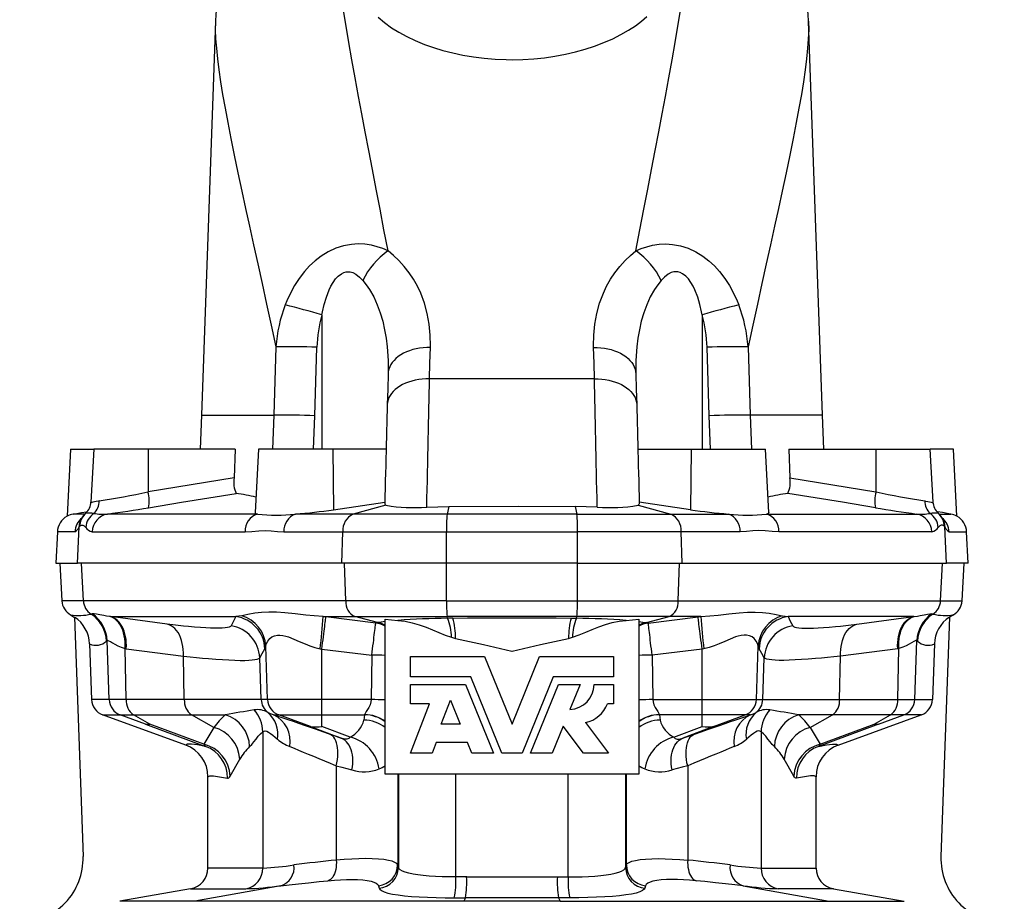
# Model space of a CAD drawing. Extents: x -4 to 1411, y -90 to 1805.
# Tile 4 of 9: x 84 to 317, y 888 to 1097. Entities that reach past the tile are written whole.
import ezdxf

# ---------------------------------------------------------------- set-up
doc = ezdxf.new("R2010")
doc.units = 0
doc.layers.get('0').update_dxf_attribs({"linetype": 'CONTINUOUS'})

msp = doc.modelspace()

# ---------------------------------------------------------------- linework, layer by layer
at = {"color": 7, "linetype": 'CONTINUOUS'}
for p, q in [((130.4, 1096.38), (127.15, 1003.09)), ((274.09, 1003.09), (270.83, 1096.38)), ((155.62, 1026.86), (155.62, 995.09)), ((245.62, 1026.86), (245.62, 995.09)), ((144.73, 1019.29), (144.25, 1003.09)), ((153.97, 1002.96), (154.45, 1019.2)), ((247.27, 1002.96), (246.79, 1019.2)), ((256.51, 1019.29), (256.99, 1003.09)), ((220.14, 1011.71), (181.1, 1011.71)), ((127.15, 1003.09), (126.8, 995.09)), ((127.15, 1003.09), (144.25, 1003.09)), ((144.25, 1003.09), (144.25, 1003.09)), ((153.67, 995.09), (153.97, 1002.96)), ((247.57, 995.09), (247.27, 1002.96)), ((256.99, 1003.09), (256.99, 1003.09)), ((274.09, 1003.09), (256.99, 1003.09)), ((274.44, 995.09), (274.09, 1003.09)), ((96.12, 995.09), (95.29, 979.2)), ((96.12, 995.09), (101.62, 995.09)), ((101.62, 995.09), (100.96, 982.55)), ((114.53, 995.09), (101.62, 995.09)), ((114.53, 995.09), (114.46, 984.93)), ((135.1, 995.09), (114.53, 995.09)), ((135.1, 995.09), (134.85, 988.26)), ((140.62, 995.09), (139.83, 980.08)), ((158.22, 995.09), (140.62, 995.09)), ((170.83, 995.09), (158.22, 995.09)), ((158.22, 995.09), (158.35, 980.73)), ((230.41, 995.09), (243.01, 995.09)), ((243.01, 995.09), (242.88, 980.73)), ((243.01, 995.09), (260.62, 995.09)), ((261.41, 980.08), (260.62, 995.09)), ((266.14, 995.09), (266.39, 988.26)), ((266.14, 995.09), (286.71, 995.09)), ((286.71, 995.09), (299.62, 995.09)), ((286.71, 995.09), (286.78, 984.93)), ((300.28, 982.55), (299.62, 995.09)), ((305.12, 995.09), (299.62, 995.09)), ((305.95, 979.2), (305.12, 995.09)), ((134.85, 988.26), (114.46, 984.93)), ((266.39, 988.26), (286.78, 984.93)), ((158.35, 980.73), (170.5, 982.49)), ((170.79, 981.79), (163.03, 979.71)), ((180.44, 981.37), (185.64, 981.5)), ((185.64, 981.5), (185.25, 979.71)), ((220.8, 981.37), (215.6, 981.5)), ((215.6, 981.5), (215.99, 979.71)), ((230.45, 981.79), (238.21, 979.71)), ((242.88, 980.73), (230.74, 982.49)), ((99.51, 979.71), (96.75, 979.71)), ((99.51, 979.69), (99.54, 979.72)), ((140.34, 979.71), (104.85, 979.71)), ((163.03, 979.71), (149.35, 979.71)), ((185.25, 979.71), (163.03, 979.71)), ((215.99, 979.71), (185.25, 979.71)), ((215.99, 979.71), (238.21, 979.71)), ((238.21, 979.71), (251.89, 979.71)), ((260.9, 979.71), (296.39, 979.71)), ((301.73, 979.69), (301.7, 979.72)), ((301.73, 979.71), (304.49, 979.71)), ((97.74, 968.09), (98.19, 976.68)), ((98.1, 976.56), (98.19, 976.68)), ((98.19, 976.68), (98.3, 976.81)), ((303.05, 976.68), (302.94, 976.81)), ((303.5, 968.09), (303.05, 976.68)), ((303.14, 976.56), (303.05, 976.68)), ((93.01, 975.51), (92.62, 968.09)), ((97.16, 975.51), (93.01, 975.51)), ((101.23, 975.51), (137.44, 975.51)), ((146.63, 975.51), (160.58, 975.51)), ((160.33, 968.09), (160.58, 975.51)), ((160.58, 975.51), (185.11, 975.51)), ((185.09, 968.09), (185.11, 975.51)), ((185.11, 975.51), (216.13, 975.51)), ((216.15, 968.09), (216.13, 975.51)), ((240.65, 975.51), (216.13, 975.51)), ((240.91, 968.09), (240.65, 975.51)), ((254.61, 975.51), (240.65, 975.51)), ((300.01, 975.51), (263.8, 975.51)), ((304.08, 975.51), (308.23, 975.51)), ((308.62, 968.09), (308.23, 975.51)), ((92.62, 968.09), (97.74, 968.09)), ((93.6, 968.09), (94.07, 959.15)), ((160.33, 968.09), (97.74, 968.09)), ((99.18, 959.15), (98.71, 968.09)), ((185.09, 968.09), (160.33, 968.09)), ((161.27, 959.15), (160.97, 968.09)), ((216.15, 968.09), (185.09, 968.09)), ((185.13, 959.15), (185.11, 968.09)), ((216.11, 959.15), (216.13, 968.09)), ((216.15, 968.09), (240.91, 968.09)), ((239.96, 959.15), (240.27, 968.09)), ((240.91, 968.09), (303.5, 968.09)), ((302.06, 959.15), (302.52, 968.09)), ((308.62, 968.09), (303.5, 968.09)), ((307.17, 959.15), (307.64, 968.09)), ((99.18, 959.15), (94.07, 959.15)), ((161.27, 959.15), (99.18, 959.15)), ((185.13, 959.15), (161.27, 959.15)), ((185.13, 959.15), (216.11, 959.15)), ((216.11, 959.15), (239.96, 959.15)), ((239.96, 959.15), (302.06, 959.15)), ((302.06, 959.15), (307.17, 959.15)), ((96.14, 955.85), (97.09, 955.24)), ((136.64, 955.63), (135.28, 955.42)), ((264.6, 955.63), (265.96, 955.42)), ((305.09, 955.85), (304.14, 955.24)), ((97.09, 955.32), (99.07, 898.61)), ((105.54, 955.42), (105.4, 955.44)), ((105.54, 955.42), (135.28, 955.42)), ((155.89, 955.42), (163.44, 955.42)), ((156.59, 955.34), (155.89, 955.42)), ((168.37, 953.91), (156.59, 955.34)), ((163.44, 955.42), (185.26, 955.42)), ((168.79, 953.99), (163.44, 955.42)), ((168.79, 953.99), (168.37, 953.91)), ((170.62, 954.79), (173.61, 954.54)), ((170.62, 918.09), (170.62, 954.79)), ((215.98, 955.42), (185.26, 955.42)), ((185.34, 955.05), (185.26, 955.42)), ((186.64, 955.07), (185.34, 955.05)), ((214.6, 955.07), (215.9, 955.05)), ((215.9, 955.05), (215.98, 955.42)), ((237.79, 955.42), (215.98, 955.42)), ((227.63, 954.54), (230.62, 954.79)), ((230.62, 954.79), (230.62, 918.09)), ((232.45, 953.99), (237.79, 955.42)), ((232.45, 953.99), (232.86, 953.91)), ((232.86, 953.91), (244.65, 955.34)), ((245.35, 955.42), (237.79, 955.42)), ((244.65, 955.34), (245.35, 955.42)), ((295.7, 955.42), (265.96, 955.42)), ((295.7, 955.42), (295.84, 955.44)), ((304.15, 955.32), (302.16, 898.61)), ((100.63, 948.95), (101.09, 935.79)), ((105.26, 935.79), (104.78, 949.74)), ((186.3, 950.52), (187.24, 950.28)), ((214, 950.28), (214.94, 950.52)), ((295.98, 935.79), (296.46, 949.74)), ((300.61, 948.95), (300.15, 935.79)), ((109.04, 947.87), (109.32, 947.83)), ((109.31, 935.79), (109.04, 947.87)), ((109.32, 947.83), (122.82, 946.04)), ((142.76, 935.79), (142.32, 948.44)), ((155.18, 947.83), (155.62, 947.74)), ((155.62, 947.74), (167.45, 946.31)), ((155.62, 935.79), (155.62, 947.74)), ((167.45, 946.31), (167.31, 935.79)), ((245.62, 947.74), (233.78, 946.31)), ((233.78, 946.31), (233.93, 935.79)), ((246.06, 947.83), (245.62, 947.74)), ((245.62, 935.79), (245.62, 947.74)), ((258.47, 935.79), (258.91, 948.44)), ((291.92, 947.83), (278.41, 946.04)), ((292.2, 947.87), (291.92, 947.83)), ((291.93, 935.79), (292.2, 947.87)), ((123.05, 935.79), (122.82, 946.04)), ((141.25, 935.79), (140.9, 945.67)), ((176.62, 941.2), (176.62, 945.95)), ((176.62, 945.95), (194.1, 945.95)), ((194.1, 945.95), (200.62, 929.95)), ((200.62, 929.95), (207.13, 945.95)), ((207.13, 945.95), (224.62, 945.95)), ((224.62, 945.95), (224.62, 941.2)), ((259.99, 935.79), (260.33, 945.67)), ((278.18, 935.79), (278.41, 946.04)), ((190.85, 941.2), (176.62, 941.2)), ((176.62, 934.8), (176.62, 939.37)), ((176.62, 939.37), (189.62, 939.37)), ((189.62, 939.37), (196.25, 923.09)), ((198.23, 923.09), (190.85, 941.2)), ((210.39, 941.2), (203.01, 923.09)), ((204.98, 923.09), (211.61, 939.37)), ((224.62, 941.2), (210.39, 941.2)), ((211.61, 939.37), (216.74, 939.37)), ((216.74, 939.37), (214.32, 933.44)), ((220.05, 939.37), (224.62, 939.37)), ((224.62, 939.37), (224.62, 934.8)), ((105.26, 935.79), (101.09, 935.79)), ((109.31, 935.79), (105.26, 935.79)), ((123.05, 935.79), (109.31, 935.79)), ((141.25, 935.79), (123.05, 935.79)), ((142.76, 935.79), (141.25, 935.79)), ((155.62, 935.79), (142.76, 935.79)), ((167.31, 935.79), (155.62, 935.79)), ((155.62, 932.17), (155.62, 935.79)), ((176.62, 923.09), (181.12, 934.8)), ((181.12, 934.8), (176.62, 934.8)), ((183.84, 929.95), (186.03, 935.63)), ((186.03, 935.63), (188.34, 929.95)), ((224.62, 934.8), (223.25, 934.8)), ((233.93, 935.79), (245.62, 935.79)), ((245.62, 935.79), (258.47, 935.79)), ((245.62, 932.17), (245.62, 935.79)), ((258.47, 935.79), (259.99, 935.79)), ((259.99, 935.79), (278.18, 935.79)), ((278.18, 935.79), (291.93, 935.79)), ((291.93, 935.79), (295.98, 935.79)), ((295.98, 935.79), (300.15, 935.79)), ((123.38, 925.02), (103.72, 932.17)), ((103.72, 932.17), (107.89, 932.17)), ((107.89, 932.17), (111, 932.17)), ((113.89, 929.98), (107.89, 932.17)), ((111, 932.17), (124.74, 932.17)), ((114.86, 929.98), (111, 932.17)), ((113.89, 929.98), (128.1, 924.68)), ((127.7, 925.19), (114.86, 929.98)), ((124.74, 932.17), (132.8, 932.17)), ((130.02, 929.18), (124.74, 932.17)), ((144.19, 932.17), (145.39, 932.17)), ((145.39, 932.17), (155.62, 932.17)), ((152.89, 929.43), (145.39, 932.17)), ((155.62, 932.17), (165.71, 932.17)), ((155.62, 929.43), (155.62, 932.17)), ((165.71, 932.17), (165.56, 930.92)), ((218.02, 930.33), (223.48, 923.09)), ((245.62, 932.17), (235.53, 932.17)), ((235.53, 932.17), (235.68, 930.92)), ((255.85, 932.17), (245.62, 932.17)), ((245.62, 929.43), (245.62, 932.17)), ((248.35, 929.43), (255.85, 932.17)), ((257.05, 932.17), (255.85, 932.17)), ((276.49, 932.17), (268.44, 932.17)), ((271.22, 929.18), (276.49, 932.17)), ((287.35, 929.98), (273.14, 924.68)), ((273.53, 925.19), (286.38, 929.98)), ((290.24, 932.17), (276.49, 932.17)), ((277.86, 925.02), (297.51, 932.17)), ((286.38, 929.98), (290.24, 932.17)), ((287.35, 929.98), (293.35, 932.17)), ((293.35, 932.17), (290.24, 932.17)), ((297.51, 932.17), (293.35, 932.17)), ((130.02, 929.18), (127.7, 925.19)), ((141.65, 928.16), (141.65, 895.89)), ((152.89, 929.43), (160.18, 926.64)), ((162.28, 926.88), (155.62, 929.43)), ((188.34, 929.95), (183.84, 929.95)), ((212.71, 929.49), (210.11, 923.09)), ((217.54, 923.09), (212.71, 929.49)), ((238.96, 926.88), (245.62, 929.43)), ((248.35, 929.43), (241.06, 926.64)), ((259.59, 928.16), (259.59, 895.89)), ((271.22, 929.18), (273.53, 925.19)), ((182.66, 925.6), (181.7, 923.09)), ((190.11, 925.6), (182.66, 925.6)), ((191.13, 923.09), (190.11, 925.6)), ((181.7, 923.09), (176.62, 923.09)), ((196.25, 923.09), (191.13, 923.09)), ((203.01, 923.09), (198.23, 923.09)), ((210.11, 923.09), (204.98, 923.09)), ((223.48, 923.09), (217.54, 923.09)), ((133.88, 917.67), (136.16, 921.66)), ((267.36, 917.67), (265.08, 921.66)), ((159.03, 920.09), (159.03, 897.79)), ((242.21, 920.09), (242.21, 897.79)), ((128.65, 895.89), (128.65, 917.5)), ((200.62, 918.09), (170.62, 918.09)), ((173.56, 918.09), (173.56, 896.63)), ((173.72, 918.09), (173.72, 896.05)), ((187.33, 893.77), (187.33, 918.09)), ((230.62, 918.09), (200.62, 918.09)), ((213.91, 893.77), (213.91, 918.09)), ((227.51, 918.09), (227.51, 896.05)), ((227.68, 918.09), (227.68, 896.63)), ((272.59, 895.89), (272.59, 917.5)), ((141.65, 895.89), (128.65, 895.89)), ((173.72, 896.05), (173.56, 896.63)), ((227.51, 896.05), (227.68, 896.63)), ((259.59, 895.89), (272.59, 895.89)), ((189.89, 893.77), (187.33, 893.77)), ((189.89, 893.77), (211.35, 893.77)), ((211.35, 893.77), (213.91, 893.77)), ((124.52, 890.96), (107.78, 888.01)), ((124.52, 890.96), (137.6, 890.96)), ((145.88, 891.7), (125.56, 888.01)), ((169, 891.71), (169.14, 891.13)), ((232.23, 891.71), (232.09, 891.13)), ((255.36, 891.7), (275.68, 888.01)), ((276.72, 890.96), (263.63, 890.96)), ((276.72, 890.96), (293.46, 888.01)), ((125.56, 888.01), (107.78, 888.01)), ((189.23, 888.01), (125.56, 888.01)), ((186.96, 888.84), (189.58, 888.85)), ((189.58, 888.85), (189.23, 888.01)), ((212.01, 888.01), (189.23, 888.01)), ((211.66, 888.85), (189.58, 888.85)), ((211.66, 888.85), (212.01, 888.01)), ((214.27, 888.84), (211.66, 888.85)), ((212.01, 888.01), (275.68, 888.01)), ((275.68, 888.01), (293.46, 888.01))]:
    msp.add_line(p, q, dxfattribs=at)
for points in [[(171.27, 1042.01), (170.32, 1047.01), (169.4, 1051.89), (168.49, 1056.65), (167.61, 1061.28), (166.74, 1065.81), (165.9, 1070.22), (165.09, 1074.49), (164.31, 1078.61), (163.5, 1083.03), (162.73, 1087.27), (162.01, 1091.33), (161.34, 1095.21), (160.73, 1098.94), (160.18, 1102.48), (159.7, 1105.83), (159.29, 1108.97)], [(229.97, 1042.01), (230.91, 1047.01), (231.84, 1051.89), (232.75, 1056.65), (233.63, 1061.28), (234.5, 1065.81), (235.34, 1070.22), (236.15, 1074.49), (236.92, 1078.61), (237.74, 1083.03), (238.51, 1087.27), (239.23, 1091.33), (239.89, 1095.21), (240.51, 1098.94), (241.05, 1102.48), (241.54, 1105.83), (241.95, 1108.97)], [(130.4, 1096.38), (130.39, 1094.32), (130.47, 1092.25), (130.64, 1089.99), (130.89, 1087.53), (131.23, 1084.88), (131.64, 1082.04), (132.13, 1079.01), (132.69, 1075.79), (133.33, 1072.39), (134.06, 1068.62), (134.87, 1064.65), (135.74, 1060.49), (136.67, 1056.14), (137.55, 1052.07), (138.47, 1047.85), (139.44, 1043.48), (140.43, 1038.97), (141.47, 1034.26), (142.53, 1029.41), (143.62, 1024.42), (144.73, 1019.29)], [(168.91, 1097.34), (170.41, 1096.07), (172.11, 1094.84), (173.82, 1093.78), (175.7, 1092.77), (177.73, 1091.81), (179.9, 1090.92), (182.02, 1090.17), (184.26, 1089.49), (186.59, 1088.89), (188.99, 1088.38), (191.48, 1087.96), (194.03, 1087.64), (196.63, 1087.42), (199.24, 1087.31), (200.62, 1087.29), (203.2, 1087.35), (205.77, 1087.5), (208.31, 1087.76), (210.79, 1088.12), (213.25, 1088.58), (215.64, 1089.13), (217.94, 1089.77), (220.13, 1090.48), (222.36, 1091.33), (224.45, 1092.24), (226.4, 1093.22), (228.2, 1094.25), (229.82, 1095.32), (231.26, 1096.41), (232.54, 1097.54)], [(270.83, 1096.38), (270.85, 1094.32), (270.76, 1092.25), (270.6, 1089.99), (270.34, 1087.53), (270.01, 1084.88), (269.6, 1082.04), (269.11, 1079.01), (268.54, 1075.79), (267.91, 1072.39), (267.18, 1068.62), (266.37, 1064.65), (265.5, 1060.49), (264.57, 1056.14), (263.69, 1052.07), (262.76, 1047.85), (261.8, 1043.48), (260.81, 1038.97), (259.77, 1034.26), (258.71, 1029.41), (257.62, 1024.42), (256.51, 1019.29)], [(171.27, 1042.01), (170.01, 1042.56), (168.7, 1043.01), (167.35, 1043.35), (165.8, 1043.58), (164.22, 1043.66), (162.63, 1043.56), (160.74, 1043.22), (158.9, 1042.63), (157.11, 1041.8), (155.42, 1040.76), (154, 1039.67), (152.69, 1038.44), (151.48, 1037.11), (150.24, 1035.51), (149.14, 1033.81), (148.17, 1032.02), (147.32, 1030.18), (146.94, 1029.24)], [(181.29, 1019.17), (181.3, 1019.5), (181.24, 1022.08), (181, 1024.65), (180.55, 1027.17), (179.89, 1029.64), (179, 1032.04), (178.23, 1033.69), (177.33, 1035.3), (176.3, 1036.86), (175.13, 1038.36), (173.83, 1039.78), (172.6, 1040.93), (171.27, 1042.01)], [(219.95, 1019.17), (219.94, 1019.5), (219.99, 1022.08), (220.24, 1024.65), (220.69, 1027.17), (221.35, 1029.64), (222.24, 1032.04), (223.01, 1033.69), (223.91, 1035.3), (224.94, 1036.86), (226.11, 1038.36), (227.41, 1039.78), (228.64, 1040.93), (229.97, 1042.01)], [(229.97, 1042.01), (231.23, 1042.56), (232.54, 1043.01), (233.89, 1043.35), (235.44, 1043.58), (237.02, 1043.66), (238.61, 1043.56), (240.5, 1043.22), (242.34, 1042.63), (244.13, 1041.8), (245.82, 1040.76), (247.23, 1039.67), (248.55, 1038.44), (249.76, 1037.11), (250.99, 1035.51), (252.1, 1033.81), (253.07, 1032.02), (253.92, 1030.18), (254.3, 1029.24)], [(155.62, 1026.86), (155.76, 1027.58), (156.16, 1029.34), (156.67, 1031.08), (157.31, 1032.77), (157.75, 1033.68), (158.26, 1034.57), (158.85, 1035.38), (159.5, 1036.07), (160.24, 1036.62), (160.79, 1036.88), (161.36, 1037.04), (161.74, 1037.07), (162.34, 1037.03), (162.91, 1036.87), (163.68, 1036.49), (164.55, 1035.83), (165.31, 1035.03)], [(165.31, 1035.03), (166.13, 1033.97), (166.88, 1032.87), (167.88, 1031.1), (168.72, 1029.26), (169.43, 1027.34), (170.01, 1025.37), (170.47, 1023.36), (170.82, 1021.32), (171.08, 1019.27), (171.28, 1016.1), (171.29, 1012.9)], [(235.93, 1035.03), (235.11, 1033.97), (234.36, 1032.87), (233.36, 1031.1), (232.52, 1029.26), (231.81, 1027.34), (231.23, 1025.37), (230.77, 1023.36), (230.41, 1021.32), (230.16, 1019.27), (229.96, 1016.1), (229.95, 1012.9)], [(245.62, 1026.86), (245.48, 1027.58), (245.08, 1029.34), (244.57, 1031.08), (243.92, 1032.77), (243.49, 1033.68), (242.98, 1034.57), (242.38, 1035.38), (241.74, 1036.07), (241, 1036.62), (240.45, 1036.88), (239.88, 1037.04), (239.5, 1037.07), (238.9, 1037.03), (238.33, 1036.87), (237.56, 1036.49), (236.69, 1035.83), (235.93, 1035.03)], [(181.29, 1019.17), (180.43, 1019.16), (179.57, 1019.1), (178.73, 1018.99), (177.91, 1018.84), (177.11, 1018.64), (176.34, 1018.39), (175.61, 1018.1), (174.92, 1017.77), (174.28, 1017.4), (173.69, 1017), (173.16, 1016.56), (172.69, 1016.1), (172.28, 1015.61), (171.94, 1015.09), (171.67, 1014.56), (171.47, 1014.02), (171.34, 1013.46), (171.29, 1012.9)], [(181.1, 1011.71), (181.2, 1015.46), (181.29, 1019.17)], [(220.14, 1011.71), (220.04, 1015.46), (219.95, 1019.17)], [(219.95, 1019.17), (220.81, 1019.16), (221.67, 1019.1), (222.51, 1018.99), (223.33, 1018.84), (224.13, 1018.64), (224.9, 1018.39), (225.63, 1018.1), (226.32, 1017.77), (226.96, 1017.4), (227.55, 1017), (228.08, 1016.56), (228.55, 1016.1), (228.96, 1015.61), (229.3, 1015.09), (229.57, 1014.56), (229.77, 1014.02), (229.89, 1013.46), (229.95, 1012.9)], [(171.29, 1012.9), (171.2, 1009.31), (171.1, 1005.67)], [(181.1, 1011.71), (180.24, 1011.7), (179.38, 1011.64), (178.54, 1011.54), (177.71, 1011.39), (176.92, 1011.2), (176.15, 1010.96), (175.42, 1010.68), (174.73, 1010.36), (174.09, 1010.01), (173.5, 1009.62), (172.97, 1009.2), (172.5, 1008.75), (172.09, 1008.28), (171.75, 1007.78), (171.48, 1007.27), (171.28, 1006.75), (171.15, 1006.21), (171.1, 1005.67)], [(180.44, 981.37), (180.49, 983.44), (180.53, 985.5), (180.58, 987.54), (180.62, 989.56), (180.66, 991.57), (180.71, 993.56), (180.75, 995.52), (180.79, 997.46), (180.83, 999.36), (180.87, 1001.24), (180.91, 1003.08), (180.95, 1004.89), (180.99, 1006.66), (181.03, 1008.38), (181.06, 1010.07), (181.1, 1011.71)], [(220.8, 981.37), (220.75, 983.44), (220.71, 985.5), (220.66, 987.54), (220.62, 989.56), (220.57, 991.57), (220.53, 993.56), (220.49, 995.52), (220.45, 997.46), (220.41, 999.36), (220.37, 1001.24), (220.33, 1003.08), (220.29, 1004.89), (220.25, 1006.66), (220.21, 1008.38), (220.17, 1010.07), (220.14, 1011.71)], [(220.14, 1011.71), (221, 1011.7), (221.86, 1011.64), (222.7, 1011.54), (223.52, 1011.39), (224.32, 1011.2), (225.09, 1010.96), (225.82, 1010.68), (226.51, 1010.36), (227.15, 1010.01), (227.74, 1009.62), (228.27, 1009.2), (228.74, 1008.75), (229.15, 1008.28), (229.49, 1007.78), (229.76, 1007.27), (229.96, 1006.75), (230.08, 1006.21), (230.14, 1005.67)], [(229.95, 1012.9), (230.04, 1009.31), (230.14, 1005.67)], [(171.1, 1005.67), (171.06, 1004.2), (171.03, 1002.69), (170.98, 1001.14), (170.94, 999.55), (170.9, 997.93), (170.86, 996.27), (170.81, 994.58), (170.77, 992.86), (170.72, 991.12), (170.68, 989.35), (170.63, 987.56), (170.58, 985.75), (170.53, 983.93), (170.49, 982.09)], [(230.14, 1005.67), (230.17, 1004.2), (230.21, 1002.69), (230.25, 1001.14), (230.3, 999.55), (230.34, 997.93), (230.38, 996.27), (230.43, 994.58), (230.47, 992.86), (230.52, 991.12), (230.56, 989.35), (230.61, 987.56), (230.66, 985.75), (230.7, 983.93), (230.75, 982.09)], [(144.25, 1003.09), (144.25, 1003.09), (143.94, 995.09)], [(256.99, 1003.09), (256.99, 1003.09), (257.3, 995.09)], [(114.57, 981.2), (122.4, 982.49), (135.32, 984.59)], [(286.66, 981.2), (278.83, 982.49), (265.92, 984.59)], [(102.9, 982.82), (102.75, 982.79), (102.21, 982.68), (101.76, 982.57), (101.4, 982.49), (101.14, 982.45), (101.02, 982.47), (100.97, 982.51), (100.97, 982.55)], [(170.49, 982.09), (170.56, 981.93), (170.79, 981.79)], [(185.64, 981.5), (202.17, 981.55), (215.6, 981.5)], [(230.75, 982.09), (230.68, 981.93), (230.45, 981.79)], [(298.34, 982.82), (298.49, 982.79), (299.03, 982.68), (299.48, 982.57), (299.84, 982.49), (300.09, 982.45), (300.21, 982.47), (300.27, 982.51), (300.27, 982.55)], [(96.75, 979.71), (97.64, 979.86), (98.71, 980.05), (99.87, 980.25), (100.09, 980.29)], [(99.75, 979.92), (99.64, 979.82), (99.51, 979.69)], [(139.84, 980.08), (139.86, 979.97), (140, 979.85), (140.34, 979.71)], [(261.4, 980.08), (261.38, 979.97), (261.24, 979.85), (260.9, 979.71)], [(304.49, 979.71), (303.6, 979.86), (302.53, 980.05), (301.37, 980.25), (301.15, 980.29)], [(301.73, 979.69), (301.57, 979.85), (301.48, 979.92)], [(302.2, 979.15), (302.03, 979.38), (301.71, 979.73)], [(98.3, 976.81), (98.38, 976.88), (98.68, 977.05), (99.01, 977.05), (99.35, 976.9), (99.72, 976.56)], [(98.79, 978.8), (98.67, 978.6), (98.56, 978.44), (98.51, 978.35), (98.48, 978.31), (98.48, 978.31)], [(98.8, 978.79), (98.82, 978.83), (98.83, 978.84)], [(302.94, 976.81), (302.86, 976.88), (302.56, 977.05), (302.23, 977.05), (301.88, 976.9), (301.52, 976.56)], [(302.44, 978.8), (302.41, 978.83), (302.41, 978.84)], [(302.76, 978.31), (302.76, 978.31), (302.73, 978.34), (302.68, 978.43), (302.6, 978.56), (302.47, 978.76), (302.44, 978.8)], [(137.44, 975.51), (139.06, 975.61), (140.71, 975.75), (142.16, 975.79), (143.63, 975.72), (145.11, 975.59), (146.63, 975.51)], [(263.8, 975.51), (262.18, 975.61), (260.53, 975.75), (259.08, 975.79), (257.61, 975.72), (256.12, 975.59), (254.61, 975.51)], [(101.27, 956.06), (101.14, 956.04), (100.98, 956.01)], [(105.4, 955.44), (104.65, 955.54), (103.97, 955.65), (103.05, 955.84), (102.3, 955.99), (101.69, 956.08), (101.27, 956.06)], [(155.89, 955.42), (153.82, 955.59), (151.83, 955.8), (149.29, 956.1), (146.88, 956.35), (144.9, 956.48), (143.04, 956.5), (141.35, 956.41), (139.77, 956.22), (138.1, 955.93), (137.34, 955.78), (136.64, 955.63)], [(245.35, 955.42), (247.42, 955.59), (249.41, 955.8), (251.95, 956.1), (254.36, 956.35), (256.33, 956.48), (258.2, 956.5), (259.89, 956.41), (261.47, 956.22), (263.14, 955.93), (263.9, 955.78), (264.6, 955.63)], [(295.84, 955.44), (296.59, 955.54), (297.26, 955.65), (298.19, 955.84), (298.94, 955.99), (299.55, 956.08), (299.97, 956.06)], [(299.97, 956.06), (300.1, 956.04), (300.26, 956.01)], [(109.04, 947.87), (109.07, 948.65), (109.05, 949.42), (108.97, 950.17), (108.85, 950.9), (108.68, 951.6), (108.47, 952.25), (108.21, 952.86), (107.91, 953.42), (107.56, 953.93), (107.19, 954.37), (106.78, 954.74), (106.34, 955.05), (105.88, 955.28), (105.4, 955.44)], [(119.01, 953.64), (106.74, 955.26), (105.54, 955.42)], [(109.32, 947.83), (109.34, 948.56), (109.32, 949.29), (109.25, 950.01), (109.14, 950.7), (108.99, 951.37), (108.79, 952), (108.55, 952.59), (108.28, 953.14), (107.97, 953.64), (107.63, 954.09), (107.26, 954.48), (106.86, 954.82), (106.43, 955.09), (105.99, 955.29), (105.54, 955.42)], [(134.14, 953.26), (133.97, 953.1), (133.68, 952.96), (133.26, 952.85), (132.71, 952.76), (132.02, 952.7), (131.21, 952.67), (130.31, 952.66), (129.29, 952.69), (128.16, 952.74), (126.89, 952.82), (125.5, 952.93), (124.02, 953.07), (122.85, 953.19), (121.62, 953.33), (120.34, 953.47), (119.01, 953.64)], [(122.82, 946.04), (122.84, 946.82), (122.8, 947.6), (122.72, 948.36), (122.58, 949.09), (122.4, 949.79), (122.17, 950.45), (121.89, 951.07), (121.58, 951.63), (121.22, 952.13), (120.83, 952.58), (120.41, 952.95), (119.97, 953.25), (119.5, 953.48), (119.01, 953.64)], [(135.28, 955.42), (134.73, 954.33), (134.14, 953.26)], [(155.62, 947.74), (155.71, 948.48), (155.8, 949.22), (155.89, 949.94), (155.98, 950.64), (156.06, 951.31), (156.14, 951.94), (156.22, 952.54), (156.29, 953.09), (156.35, 953.59), (156.41, 954.04), (156.46, 954.43), (156.51, 954.75), (156.54, 955.02), (156.57, 955.21), (156.59, 955.34)], [(167.45, 946.31), (167.54, 947.06), (167.63, 947.79), (167.71, 948.51), (167.8, 949.2), (167.88, 949.87), (167.95, 950.5), (168.02, 951.1), (168.09, 951.65), (168.15, 952.15), (168.21, 952.6), (168.25, 952.99), (168.3, 953.32), (168.33, 953.58), (168.36, 953.78), (168.37, 953.91)], [(170.62, 954.26), (169.64, 954.13), (168.79, 953.99)], [(173.61, 954.54), (175.31, 954.33), (176.99, 953.97), (178.68, 953.49), (180.34, 952.9), (183.31, 951.68), (184.79, 951.06), (186.3, 950.52)], [(186.64, 955.07), (190.12, 955.1), (193.61, 955.12), (197.11, 955.13), (200.62, 955.14), (204.12, 955.13), (207.61, 955.12), (211.11, 955.1), (214.6, 955.07)], [(214.94, 950.52), (216.51, 951.07), (218.06, 951.71), (219.59, 952.37), (221.14, 952.99), (222.73, 953.54), (224.34, 954), (225.98, 954.34), (227.63, 954.54)], [(230.62, 954.26), (231.6, 954.13), (232.45, 953.99)], [(233.78, 946.31), (233.7, 947.06), (233.61, 947.79), (233.52, 948.51), (233.44, 949.2), (233.36, 949.87), (233.29, 950.5), (233.22, 951.1), (233.15, 951.65), (233.09, 952.15), (233.03, 952.6), (232.98, 952.99), (232.94, 953.32), (232.91, 953.58), (232.88, 953.78), (232.86, 953.91)], [(245.62, 947.74), (245.53, 948.48), (245.44, 949.22), (245.35, 949.94), (245.26, 950.64), (245.17, 951.31), (245.09, 951.94), (245.02, 952.54), (244.95, 953.09), (244.88, 953.59), (244.83, 954.04), (244.78, 954.43), (244.73, 954.75), (244.7, 955.02), (244.67, 955.21), (244.65, 955.34)], [(265.96, 955.42), (266.5, 954.33), (267.1, 953.26)], [(267.1, 953.26), (267.27, 953.1), (267.56, 952.96), (267.97, 952.85), (268.53, 952.76), (269.21, 952.7), (270.02, 952.67), (270.93, 952.66), (271.95, 952.69), (273.08, 952.74), (274.35, 952.82), (275.73, 952.93), (277.22, 953.07), (278.39, 953.19), (279.61, 953.33), (280.9, 953.47), (282.23, 953.64)], [(278.41, 946.04), (278.4, 946.82), (278.43, 947.6), (278.52, 948.36), (278.66, 949.09), (278.84, 949.79), (279.07, 950.45), (279.35, 951.07), (279.66, 951.63), (280.01, 952.13), (280.4, 952.58), (280.82, 952.95), (281.27, 953.25), (281.74, 953.48), (282.23, 953.64)], [(282.23, 953.64), (294.49, 955.26), (295.7, 955.42)], [(291.92, 947.83), (291.9, 948.56), (291.92, 949.29), (291.99, 950.01), (292.1, 950.7), (292.25, 951.37), (292.45, 952), (292.68, 952.59), (292.96, 953.14), (293.27, 953.64), (293.61, 954.09), (293.98, 954.48), (294.38, 954.82), (294.8, 955.09), (295.25, 955.29), (295.7, 955.42)], [(292.2, 947.87), (292.17, 948.65), (292.19, 949.42), (292.26, 950.17), (292.38, 950.9), (292.55, 951.6), (292.77, 952.25), (293.03, 952.86), (293.33, 953.42), (293.67, 953.93), (294.05, 954.37), (294.46, 954.74), (294.9, 955.05), (295.36, 955.28), (295.84, 955.44)], [(142.32, 948.44), (142.47, 949.02), (142.79, 949.64), (143.28, 950.22), (143.77, 950.6), (144.37, 950.89), (145.08, 951.05), (145.69, 951.06), (146.35, 950.98), (147.05, 950.81), (147.71, 950.6), (148.95, 950.11), (150.26, 949.54), (151.62, 948.96), (152.76, 948.51), (153.96, 948.12), (155.18, 947.83)], [(258.91, 948.44), (258.77, 949.02), (258.45, 949.64), (257.96, 950.22), (257.47, 950.6), (256.86, 950.89), (256.16, 951.05), (255.55, 951.06), (254.89, 950.98), (254.19, 950.81), (253.53, 950.6), (252.29, 950.11), (250.98, 949.54), (249.62, 948.96), (248.47, 948.51), (247.28, 948.12), (246.06, 947.83)], [(104.63, 949.59), (104.71, 949.67), (104.78, 949.74)], [(104.78, 949.74), (104.79, 949.77), (104.98, 949.79), (105.35, 949.63), (105.54, 949.53), (106.03, 949.23), (106.63, 948.88), (107.33, 948.51), (108.13, 948.16), (109.04, 947.87)], [(187.24, 950.28), (193.9, 948.82), (200.55, 947.28), (200.62, 947.26)], [(200.62, 947.26), (200.69, 947.28), (207.34, 948.82), (214, 950.28)], [(296.46, 949.74), (296.45, 949.77), (296.25, 949.79), (295.89, 949.63), (295.7, 949.53), (295.21, 949.23), (294.61, 948.88), (293.91, 948.51), (293.1, 948.16), (292.2, 947.87)], [(296.61, 949.59), (296.53, 949.67), (296.46, 949.74)], [(140.9, 945.67), (141.52, 946.69), (142.13, 947.83)], [(142.13, 947.83), (142.23, 948.07), (142.32, 948.44)], [(259.1, 947.83), (259.01, 948.07), (258.91, 948.44)], [(260.33, 945.67), (259.72, 946.69), (259.1, 947.83)], [(122.82, 946.04), (124.4, 945.88), (125.91, 945.73), (127.38, 945.59), (128.78, 945.47), (130.51, 945.34), (132.11, 945.23), (133.6, 945.15), (135, 945.09), (136.25, 945.06), (137.37, 945.07), (138.32, 945.1), (139.12, 945.15), (139.78, 945.24), (140.31, 945.35), (140.68, 945.5), (140.9, 945.67)], [(278.41, 946.04), (276.84, 945.88), (275.32, 945.73), (273.86, 945.59), (272.46, 945.47), (270.73, 945.34), (269.12, 945.23), (267.64, 945.15), (266.24, 945.09), (264.98, 945.06), (263.87, 945.07), (262.92, 945.1), (262.12, 945.15), (261.46, 945.24), (260.93, 945.35), (260.55, 945.5), (260.33, 945.67)], [(167.31, 935.79), (167.24, 935.22), (167.03, 934.55), (166.75, 933.94), (166.75, 933.93), (166.43, 933.4), (166.13, 932.92), (165.93, 932.61), (165.78, 932.35), (165.73, 932.23)], [(233.93, 935.79), (234, 935.22), (234.2, 934.55), (234.49, 933.94), (234.49, 933.93), (234.8, 933.4), (235.11, 932.92), (235.31, 932.61), (235.46, 932.35), (235.51, 932.23)], [(144.19, 932.17), (143.46, 932.43), (142.83, 932.74)], [(257.05, 932.17), (257.78, 932.43), (258.41, 932.74)], [(157.4, 927.61), (155.87, 928.14), (154.38, 928.66), (152.93, 929.17), (151.53, 929.66), (150.17, 930.12), (148.87, 930.57), (147.62, 931), (146.42, 931.41), (145.27, 931.8), (144.19, 932.17)], [(165.73, 932.23), (165.72, 932.2), (165.71, 932.17)], [(235.51, 932.23), (235.52, 932.2), (235.53, 932.17)], [(243.84, 927.61), (245.37, 928.14), (246.86, 928.66), (248.31, 929.17), (249.71, 929.66), (251.06, 930.12), (252.37, 930.57), (253.62, 931), (254.82, 931.41), (255.96, 931.8), (257.05, 932.17)], [(138.51, 924.65), (139.01, 925.18), (139.51, 925.79), (140.03, 926.44), (140.55, 927.09), (141.09, 927.69), (141.65, 928.16)], [(141.65, 928.16), (141.92, 928.32), (142.23, 928.36), (142.59, 928.28), (142.98, 928.09), (143.46, 927.76), (143.98, 927.34), (144.54, 926.87), (145.14, 926.37)], [(259.59, 928.16), (259.32, 928.32), (259.01, 928.36), (258.65, 928.28), (258.26, 928.09), (257.78, 927.76), (257.26, 927.34), (256.7, 926.87), (256.1, 926.37)], [(262.73, 924.65), (262.23, 925.18), (261.73, 925.79), (261.21, 926.44), (260.69, 927.09), (260.14, 927.69), (259.59, 928.16)], [(160.18, 926.64), (159.29, 926.95), (158.36, 927.27), (157.4, 927.61)], [(159.03, 920.09), (159.19, 920.84), (159.31, 921.58), (159.39, 922.31), (159.42, 923.01), (159.41, 923.69), (159.35, 924.34), (159.24, 924.94), (159.1, 925.5), (158.91, 926), (158.68, 926.45), (158.41, 926.84), (158.1, 927.16), (157.77, 927.42), (157.4, 927.61)], [(162.28, 926.88), (161.99, 926.6), (161.55, 926.44), (161.18, 926.42), (160.74, 926.48), (160.18, 926.64)], [(162.74, 919.12), (162.85, 919.85), (162.93, 920.58), (162.95, 921.3), (162.92, 921.99), (162.84, 922.66), (162.72, 923.3), (162.54, 923.89), (162.32, 924.45), (162.06, 924.96), (161.75, 925.41), (161.41, 925.81), (161.03, 926.15), (160.62, 926.43), (160.18, 926.64)], [(238.5, 919.12), (238.38, 919.85), (238.31, 920.58), (238.29, 921.3), (238.32, 921.99), (238.4, 922.66), (238.52, 923.3), (238.7, 923.89), (238.92, 924.45), (239.18, 924.96), (239.48, 925.41), (239.83, 925.81), (240.21, 926.15), (240.62, 926.43), (241.06, 926.64)], [(238.96, 926.88), (239.24, 926.6), (239.69, 926.44), (240.06, 926.42), (240.5, 926.48), (241.06, 926.64)], [(241.06, 926.64), (241.95, 926.95), (242.88, 927.27), (243.84, 927.61)], [(242.21, 920.09), (242.04, 920.84), (241.92, 921.58), (241.85, 922.31), (241.82, 923.01), (241.83, 923.69), (241.89, 924.34), (241.99, 924.94), (242.14, 925.5), (242.33, 926), (242.56, 926.45), (242.83, 926.84), (243.13, 927.16), (243.47, 927.42), (243.84, 927.61)], [(128.1, 924.68), (126.17, 925.04), (124.73, 925.22), (123.8, 925.21), (123.38, 925.02)], [(127.7, 925.19), (127.92, 924.86), (128.1, 924.68)], [(148.02, 924.65), (149.03, 924.24), (150.1, 923.8), (151.22, 923.34), (152.4, 922.86), (153.63, 922.35), (154.91, 921.82), (156.24, 921.26), (157.61, 920.69), (159.03, 920.09)], [(253.22, 924.65), (252.21, 924.24), (251.14, 923.8), (250.02, 923.34), (248.84, 922.86), (247.61, 922.35), (246.33, 921.82), (245, 921.26), (243.63, 920.69), (242.21, 920.09)], [(273.14, 924.68), (275.07, 925.04), (276.5, 925.22), (277.43, 925.21), (277.86, 925.02)], [(273.53, 925.19), (273.32, 924.86), (273.14, 924.68)], [(159.03, 920.09), (160.31, 919.75), (161.55, 919.43), (162.74, 919.12)], [(242.21, 920.09), (240.93, 919.75), (239.69, 919.43), (238.5, 919.12)], [(128.65, 917.5), (129.07, 917.69), (129.98, 917.7), (131.4, 917.52), (133.31, 917.16)], [(133.31, 917.16), (133.45, 917.17), (133.59, 917.26), (133.74, 917.43), (133.88, 917.67)], [(267.93, 917.16), (267.79, 917.17), (267.65, 917.26), (267.5, 917.43), (267.36, 917.67)], [(272.59, 917.5), (272.17, 917.69), (271.26, 917.7), (269.84, 917.52), (267.93, 917.16)], [(159.03, 897.79), (159.05, 897.21), (159.03, 896.63), (158.98, 896.07), (158.88, 895.53), (158.75, 895.02), (158.59, 894.55), (158.4, 894.13), (158.17, 893.76), (157.92, 893.44), (157.65, 893.19), (157.36, 893), (157.05, 892.87)], [(173.56, 896.63), (173.33, 896.94), (172.9, 897.23), (172.24, 897.49), (171.36, 897.71), (170.29, 897.89), (169.03, 898.01), (167.54, 898.09), (165.86, 898.12), (164.33, 898.09), (162.69, 898.03), (160.91, 897.93), (159.03, 897.79)], [(227.68, 896.63), (227.9, 896.94), (228.34, 897.23), (229, 897.49), (229.88, 897.71), (230.95, 897.89), (232.21, 898.01), (233.7, 898.09), (235.38, 898.12), (236.91, 898.09), (238.55, 898.03), (240.33, 897.93), (242.21, 897.79)], [(242.21, 897.79), (242.19, 897.21), (242.21, 896.63), (242.26, 896.07), (242.36, 895.53), (242.48, 895.02), (242.65, 894.55), (242.84, 894.13), (243.07, 893.76), (243.32, 893.44), (243.59, 893.19), (243.88, 893), (244.18, 892.87)], [(187.33, 893.77), (185.67, 893.77), (184.05, 893.81), (182.49, 893.88), (181.01, 893.98), (179.62, 894.11), (178.35, 894.26), (177.21, 894.45), (176.21, 894.66), (175.36, 894.9), (174.68, 895.17), (174.18, 895.46), (173.85, 895.77), (173.72, 896.05)], [(213.91, 893.77), (215.57, 893.77), (217.19, 893.81), (218.75, 893.88), (220.23, 893.98), (221.62, 894.11), (222.89, 894.26), (224.03, 894.45), (225.03, 894.66), (225.87, 894.9), (226.55, 895.17), (227.06, 895.46), (227.38, 895.77), (227.51, 896.05)], [(145.88, 891.7), (147.89, 891.93), (150.07, 892.17), (152.45, 892.42), (154.99, 892.67), (157.05, 892.87)], [(157.05, 892.87), (158.59, 893), (160.04, 893.1), (161.43, 893.17), (162.73, 893.19), (164.08, 893.17), (165.28, 893.1), (166.35, 892.97), (167.25, 892.79), (167.95, 892.57), (168.47, 892.32), (168.83, 892.03), (169, 891.71)], [(244.18, 892.87), (242.65, 893), (241.2, 893.1), (239.8, 893.17), (238.51, 893.19), (237.16, 893.17), (235.96, 893.1), (234.89, 892.97), (233.99, 892.79), (233.29, 892.57), (232.77, 892.32), (232.41, 892.03), (232.23, 891.71)], [(255.36, 891.7), (253.35, 891.93), (251.17, 892.17), (248.78, 892.42), (246.25, 892.67), (244.18, 892.87)], [(169.14, 891.13), (169.3, 890.85), (169.71, 890.54), (170.37, 890.25), (171.25, 889.98), (172.35, 889.74), (173.67, 889.53), (175.16, 889.34), (176.83, 889.18), (178.65, 889.05), (180.6, 888.96), (182.65, 888.89), (184.79, 888.85), (186.96, 888.84)], [(232.09, 891.13), (231.94, 890.85), (231.52, 890.54), (230.87, 890.25), (229.99, 889.98), (228.88, 889.74), (227.57, 889.53), (226.07, 889.34), (224.41, 889.18), (222.58, 889.05), (220.64, 888.96), (218.59, 888.89), (216.45, 888.85), (214.27, 888.84)]]:
    msp.add_lwpolyline(points, dxfattribs=at)
for centre, radius, start, end in [((159.31, 1095.46), 28.92, 127.0472, 178.1777), ((241.92, 1095.46), 28.92, 1.8223, 52.9528), ((181.32, 1027.39), 17.74, 124.527, 154.5033), ((219.92, 1027.39), 17.74, 25.4967, 55.473), ((180.22, 1016.61), 35.6, 159.2234, 175.6821), ((95.56, 824.83), 210.77, 73.4448, 75.8916), ((305.68, 824.83), 210.77, 104.1084, 106.5552), ((221.02, 1016.61), 35.6, 4.3179, 20.7766), ((185.12, 1018.45), 30.68, 164.0893, 178.5905), ((216.12, 1018.45), 30.68, 1.4095, 15.9107), ((148.24, 868.77), 150.56, 87.635, 91.3378), ((253, 868.77), 150.56, 88.6622, 92.365), ((147.07, 851.64), 151.48, 87.3893, 91.0688), ((254.17, 851.64), 151.48, 88.9312, 92.6107), ((141.13, 987.19), 6.37, 170.362, 204.1679), ((260.11, 987.19), 6.37, 335.8321, 9.638), ((71.12, 1189.1), 208.71, 278.7588, 281.9838), ((107.21, 982.84), 7.54, 347.46, 16.1038), ((125.83, 922.15), 63.16, 77.0181, 81.3611), ((275.4, 922.15), 63.16, 98.6389, 102.9819), ((294.03, 982.84), 7.54, 163.8962, 192.54), ((330.12, 1189.1), 208.71, 258.0162, 261.2412), ((97.17, 982.71), 3.79, 312.8623, 357.5909), ((98.83, 982.83), 4.07, 313.4098, 359.8744), ((177.2, 1018.13), 36.9, 259.9942, 275.0367), ((224.04, 1018.13), 36.9, 264.9633, 280.0058), ((302.4, 982.83), 4.07, 180.1256, 226.5902), ((304.07, 982.71), 3.8, 182.4148, 227.1249), ((97.5, 975.28), 4.5, 119.4957, 177), ((97.53, 975.15), 4.63, 99.6778, 119.016), ((102.51, 976.55), 4.33, 143.2128, 178.3179), ((102.66, 976.67), 4.37, 136.2352, 178.1551), ((102.11, 976.77), 3.88, 139.8888, 147.741), ((101.93, 977.18), 3.5, 133.3519, 145.8014), ((104.28, 976.13), 4.58, 125.3058, 174.6901), ((100.35, 965.26), 14.66, 84.9716, 92.2834), ((105.69, 975.33), 4.46, 100.8046, 177.5863), ((103.85, 991.91), 12.24, 259.5745, 274.7052), ((44.48, 1405.26), 429.81, 278.0737, 279.3852), ((141.71, 975.67), 4.27, 108.6306, 182.0316), ((144.84, 1019.46), 40, 263.539, 276.461), ((150.87, 975.74), 4.26, 111.0694, 183.0375), ((138.73, 1113.85), 134.56, 274.5252, 278.3866), ((164.85, 975.84), 4.27, 115.1955, 184.4142), ((224.4, 976.27), 39.3, 174.9808, 181.1049), ((176.84, 976.27), 39.3, 358.8951, 5.0192), ((236.39, 975.84), 4.27, 355.5858, 64.8045), ((262.51, 1113.85), 134.56, 261.6134, 265.4748), ((256.39, 1019.46), 40, 263.539, 276.461), ((250.36, 975.74), 4.26, 356.9625, 68.9306), ((259.53, 975.67), 4.27, 357.9684, 71.3694), ((356.75, 1405.26), 429.81, 260.6148, 261.9263), ((297.39, 991.91), 12.24, 265.2948, 280.4255), ((295.55, 975.33), 4.46, 2.4137, 79.1954), ((300.89, 965.27), 14.66, 87.7163, 95.0287), ((296.96, 976.13), 4.58, 5.3099, 54.6942), ((298.57, 976.67), 4.37, 1.8451, 43.7682), ((299.24, 976.86), 3.73, 32.0181, 40.1874), ((298.72, 976.55), 4.33, 1.6821, 36.812), ((303.71, 975.15), 4.63, 60.984, 80.3222), ((303.74, 975.28), 4.5, 3, 60.5039), ((101.66, 975.28), 4.51, 128.8002, 177.0749), ((102.37, 976.45), 4.27, 146.7342, 178.5362), ((299.58, 975.28), 4.51, 2.9238, 51.2131), ((298.87, 976.45), 4.27, 1.4642, 33.3101), ((96.17, 977.36), 2.09, 298.1459, 337.5413), ((101.64, 977.73), 2.25, 211.374, 259.5081), ((299.6, 977.73), 2.25, 280.4919, 328.626), ((305.07, 977.36), 2.09, 202.4587, 241.8541), ((98.06, 959.36), 4, 183, 241.3173), ((103.18, 959.36), 4.01, 182.9091, 236.6417), ((165.06, 958.86), 3.8, 175.5856, 244.8048), ((220.01, 958.48), 34.89, 178.8936, 185.0261), ((181.23, 958.48), 34.89, 354.9739, 1.1064), ((236.18, 958.86), 3.8, 295.1952, 4.4144), ((298.06, 959.36), 4.01, 303.3583, 357.0909), ((303.17, 959.36), 4, 298.6838, 357), ((98.15, 968.54), 12.84, 261.0125, 282.7177), ((96.62, 949.29), 8.01, 2.1567, 57.0703), ((96.77, 949.44), 8.01, 2.2082, 55.8235), ((134.39, 948.01), 7.95, 3.1262, 73.5441), ((266.85, 948.01), 7.95, 106.4559, 176.8738), ((304.47, 949.44), 8.01, 124.1765, 177.7918), ((304.62, 949.29), 8.01, 122.9297, 177.8433), ((303.09, 968.54), 12.84, 257.2823, 278.9875), ((92.62, 948.67), 8.01, 2.0237, 56.108), ((132.89, 945.34), 8.02, 2.2998, 81.0531), ((134.12, 947.49), 8.02, 2.4021, 81.709), ((73.58, 959.25), 82.4, 352.0291, 357.3382), ((167.16, 946.8), 7.22, 61.3202, 80.279), ((167.58, 947.16), 6.94, 63.991, 79.9207), ((189.03, 734.26), 220.81, 90.9578, 94.0053), ((174.89, 950.46), 11.41, 0.3198, 23.7198), ((168.68, 950.38), 18.56, 359.6806, 14.6273), ((232.56, 950.38), 18.56, 165.3727, 180.3194), ((226.35, 950.46), 11.41, 156.2802, 179.6802), ((212.21, 734.26), 220.81, 85.9947, 89.0422), ((233.66, 947.16), 6.94, 100.0793, 116.009), ((234.08, 946.8), 7.22, 99.721, 118.6798), ((327.66, 959.25), 82.4, 182.6618, 187.9709), ((267.12, 947.49), 8.02, 98.291, 177.5979), ((268.35, 945.34), 8.02, 98.9469, 177.7002), ((308.61, 948.67), 8.01, 123.892, 177.9763), ((102.13, 952.39), 3.75, 246.4238, 311.6753), ((299.11, 952.39), 3.75, 228.3247, 293.5762), ((164.43, 733.28), 213.06, 88.3362, 89.1874), ((236.81, 733.28), 213.06, 90.8126, 91.6638), ((214.1, 939.37), 5.94, 272.0523, 0), ((105.09, 935.93), 4, 182.0254, 250.0493), ((109.26, 935.92), 4, 181.9765, 249.9486), ((113.57, 935.57), 4.27, 177.1471, 232.9192), ((127.32, 935.57), 4.27, 177.147, 232.9193), ((145.25, 935.92), 4, 181.9871, 232.7609), ((146.76, 935.92), 4, 181.9766, 249.9485), ((164.47, 724.62), 211.18, 88.3311, 89.2301), ((216.52, 937.37), 7.2, 281.9911, 339.0752), ((236.77, 724.62), 211.18, 90.7699, 91.6689), ((254.48, 935.92), 4, 290.0515, 358.0234), ((255.99, 935.92), 4, 307.2391, 358.0129), ((273.92, 935.57), 4.27, 307.0807, 2.853), ((287.66, 935.57), 4.27, 307.0808, 2.8529), ((291.98, 935.92), 4, 290.0514, 358.0235), ((296.15, 935.93), 4, 289.9507, 357.9746), ((206.35, 525.45), 413.31, 99.2938, 100.2506), ((140.4, 928.65), 4.75, 59.2889, 99.6378), ((133.46, 927.92), 8.19, 1.7256, 41.4468), ((138.43, 927.54), 6.8, 350.0522, 49.8054), ((262.8, 927.54), 6.8, 130.1946, 189.9478), ((260.84, 928.65), 4.75, 80.3622, 120.7111), ((267.77, 927.92), 8.19, 138.5532, 178.2744), ((194.89, 525.45), 413.31, 79.7494, 80.7062), ((114.37, 933.12), 3.18, 261.1865, 278.8135), ((143.96, 918.96), 17.29, 130.1831, 143.7477), ((130.34, 924.37), 8.18, 1.966, 72.4435), ((141.24, 925.93), 6.9, 349.2827, 64.725), ((159.55, 932.45), 6.2, 296.0864, 345.7519), ((165.46, 922.51), 8.41, 52.1809, 89.3107), ((165.61, 923.75), 8.42, 53.485, 89.2972), ((165.62, 923.7), 8.53, 54.1091, 89.2511), ((235.62, 923.7), 8.53, 90.7489, 125.8909), ((235.63, 923.75), 8.42, 90.7028, 126.515), ((235.78, 922.51), 8.41, 90.6893, 127.8191), ((241.69, 932.45), 6.2, 194.2481, 243.9136), ((260, 925.93), 6.9, 115.275, 190.7173), ((270.9, 924.37), 8.18, 107.5565, 178.034), ((257.28, 918.96), 17.29, 36.2523, 49.8169), ((286.86, 933.12), 3.18, 261.1865, 278.8135), ((128.01, 921.27), 8.16, 2.7761, 75.7654), ((154.25, 936.61), 7.3, 259.2175, 280.7825), ((246.99, 936.61), 7.3, 259.2175, 280.7825), ((273.23, 921.27), 8.16, 104.2346, 177.2239), ((152.21, 934.97), 11.14, 230.5553, 247.8658), ((160.2, 918.05), 9.07, 8.3091, 76.7667), ((241.04, 918.05), 9.07, 103.2333, 171.6909), ((249.02, 934.97), 11.14, 292.1342, 309.4447), ((120.65, 917.5), 8, 359.9968, 70.0238), ((125.78, 917.31), 8.11, 2.5382, 76.2643), ((125.35, 917.21), 7.96, 359.6753, 69.7594), ((149.61, 913.5), 15.73, 134.8871, 148.7519), ((251.63, 913.5), 15.73, 31.2481, 45.1129), ((275.46, 917.31), 8.11, 103.7357, 177.4618), ((275.89, 917.21), 7.96, 110.2406, 180.3247), ((280.59, 917.5), 8, 109.9762, 180.0032), ((165.62, 928.21), 9.54, 252.4112, 291.9114), ((162.15, 934.6), 16.78, 294.7433, 300.3004), ((239.09, 934.6), 16.78, 239.6996, 245.2567), ((235.62, 928.21), 9.54, 248.0886, 287.5888), ((84.08, 898.09), 15, 270, 2.0027), ((201.28, 494.09), 405.91, 95.9748, 97.3986), ((199.96, 494.09), 405.91, 82.6014, 84.0252), ((317.15, 898.09), 15, 177.9973, 270), ((123.65, 895.89), 5, 279.9985, 359.9992), ((136.68, 895.85), 4.97, 280.6674, 0.4951), ((138.18, 968.17), 72.36, 272.7487, 278.6075), ((144.5, 896.03), 4.55, 287.6232, 7.4407), ((168.55, 896.69), 5, 275.1829, 359.3182), ((168.72, 896.11), 5, 274.8372, 359.2915), ((232.52, 896.11), 5, 180.7085, 265.1628), ((232.69, 896.69), 5, 180.6818, 264.8171), ((256.74, 896.03), 4.55, 172.5593, 252.3768), ((263.06, 968.17), 72.36, 261.3925, 267.2513), ((264.55, 895.85), 4.97, 179.5049, 259.3326), ((277.59, 895.89), 5, 180.0008, 260.0015), ((168.96, 892.64), 18.4, 348.0779, 3.5002), ((167.24, 892.72), 22.67, 350.1764, 2.6682), ((234, 892.72), 22.67, 177.3318, 189.8236), ((232.28, 892.64), 18.4, 176.4998, 191.9221), ((133.75, 981.65), 90.76, 272.4316, 277.6769), ((267.49, 981.65), 90.76, 262.3231, 267.5684)]:
    msp.add_arc(centre, radius, start, end, dxfattribs=at)

doc.saveas('drawing.dxf')
